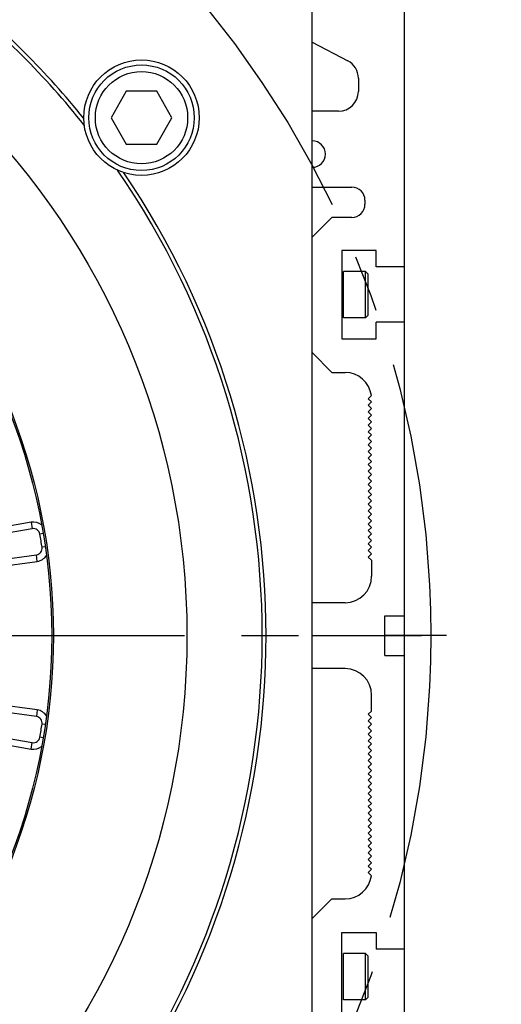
# Model space of a CAD drawing. Header units: millimetres. Extents: x 0 to 420, y 0 to 297.
# Tile 50 of 63: x 348 to 362, y 172 to 201. Entities that reach past the tile are written whole.
import ezdxf
from ezdxf.enums import TextEntityAlignment as Align

# ---------------------------------------------------------------- set-up
doc = ezdxf.new("R2010")
doc.units = ezdxf.units.MM
doc.header["$LTSCALE"] = 23.1
doc.linetypes.add('CENTER', pattern=[0.6, 0.375, -0.075, 0.075, -0.075])
doc.layers.get('0').update_dxf_attribs({"linetype": 'CONTINUOUS'})
for name, color, linetype in [('AXIS', 7, 'CONTINUOUS'), ('COMPONENTS', 7, 'CONTINUOUS'), ('DIMENSION', 7, 'CONTINUOUS')]:
    doc.layers.add(name, color=color, linetype=linetype)
doc.styles.get("Standard").update_dxf_attribs({"font": 'arial.ttf'})
doc.styles.add('TEXTSTYLE_4', font='gdt')
doc.dimstyles.new('DIMSTYLE_14', dxfattribs={"dimtxt": 3, "dimasz": 3, "dimexe": 0.18, "dimexo": 0.0625, "dimgap": 0.09, "dimtad": 1, "dimdec": 1, "dimlfac": 5, "dimdsep": 46, "dimtxsty": 'STANDARD', "dimblk": '_FILLED', "dimblk1": '_FILLED', "dimblk2": '_FILLED', "dimcen": 0.09, "dimadec": 0, "dimazin": 0, "dimtp": 0.8, "dimtm": 0.8, "dimtfac": 1, "dimtdec": 1, "dimtofl": 0, "dimtmove": 0, "dimatfit": 3, "dimldrblk": '_FILLED', "dimfxl": 1, "dimtolj": 1, "dimarcsym": 0})
doc.dimstyles.new('DIMSTYLE_2', dxfattribs={"dimtxt": 3, "dimasz": 3, "dimexe": 0.18, "dimexo": 0.0625, "dimgap": 0.09, "dimtad": 1, "dimtih": 1, "dimtoh": 1, "dimlfac": 5, "dimdsep": 46, "dimtxsty": 'STANDARD', "dimblk": '_FILLED', "dimblk1": '_FILLED', "dimblk2": '_FILLED', "dimcen": 0.09, "dimadec": 0, "dimazin": 0, "dimtol": 1, "dimtp": 0.2, "dimtm": 0.2, "dimtfac": 1, "dimtofl": 0, "dimtmove": 0, "dimatfit": 3, "dimldrblk": '_FILLED', "dimfxl": 1, "dimtolj": 1, "dimarcsym": 0})

# ---------------------------------------------------------------- blocks, each defined once
blk = doc.blocks.new('_FILLED')
at = {"color": 0, "linetype": 'BYBLOCK'}
blk.add_solid([(0, 0), (-1, 0.2), (-1, -0.2)], dxfattribs=at)
blk = doc.blocks.new('*D1')
at = {"layer": 'DIMENSION', "color": 2, "linetype": 'CONTINUOUS'}
for p, q in [((293.804, 202.271), (268.342, 202.271)), ((303.632, 196.997), (293.804, 202.271)), ((293.804, 202.271), (293.804, 202.271))]:
    blk.add_line(p, q, dxfattribs=at)
at = {"layer": 'DIMENSION', "color": 2, "linetype": 'CONTINUOUS', "xscale": 3, "yscale": 3, "zscale": 3, "rotation": 331.7813436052}
blk.add_blockref('_FILLED', (303.632, 196.997), dxfattribs=at)
at = {"layer": 'DIMENSION', "color": 2, "linetype": 'CONTINUOUS', "style": 'TEXTSTYLE_4'}
for s, p in [('`', (285.835, 203.021)), ('n', (275.342, 203.021))]:
    blk.add_text(s, height=3, dxfattribs=at).set_placement(p, align=Align.RIGHT)
at = {"layer": 'DIMENSION', "color": 2, "linetype": 'CONTINUOUS'}
for s, p in [('300', (282.335, 203.021)), ('0.2', (291.656, 203.021))]:
    blk.add_text(s, height=3, dxfattribs=at).set_placement(p, align=Align.RIGHT)
blk = doc.blocks.new('*D2')
at = {"layer": 'DIMENSION', "color": 2, "linetype": 'CONTINUOUS'}
for p, q in [((293.804, 202.271), (268.342, 202.271)), ((303.632, 196.997), (293.804, 202.271)), ((293.804, 202.271), (293.804, 202.271))]:
    blk.add_line(p, q, dxfattribs=at)
at = {"layer": 'DIMENSION', "color": 2, "linetype": 'CONTINUOUS', "xscale": 3, "yscale": 3, "zscale": 3, "rotation": 331.7813436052}
blk.add_blockref('_FILLED', (303.632, 196.997), dxfattribs=at)
at = {"layer": 'DIMENSION', "color": 2, "linetype": 'CONTINUOUS', "style": 'TEXTSTYLE_4'}
for s, p in [('`', (285.835, 203.021)), ('n', (275.342, 203.021))]:
    blk.add_text(s, height=3, dxfattribs=at).set_placement(p, align=Align.RIGHT)
at = {"layer": 'DIMENSION', "color": 2, "linetype": 'CONTINUOUS'}
for s, p in [('300', (282.335, 203.021)), ('0.2', (291.656, 203.021))]:
    blk.add_text(s, height=3, dxfattribs=at).set_placement(p, align=Align.RIGHT)
blk = doc.blocks.new('*D20')
at = {"layer": 'DIMENSION', "color": 2, "linetype": 'CONTINUOUS'}
for p, q in [((341.759, 236.337), (388.487, 236.337)), ((386.487, 236.337), (386.487, 193.574)), ((386.487, 150.812), (386.487, 193.574)), ((369.467, 150.812), (388.487, 150.812))]:
    blk.add_line(p, q, dxfattribs=at)
at = {"layer": 'DIMENSION', "color": 2, "linetype": 'CONTINUOUS', "xscale": 3, "yscale": 3, "zscale": 3}
for p, rotation in [((386.487, 236.337), 90), ((386.487, 150.812), 270)]:
    blk.add_blockref('_FILLED', p, dxfattribs=dict(at, rotation=rotation))
at = {"layer": 'DIMENSION', "color": 2, "linetype": 'CONTINUOUS', "insert": (382.737, 193.574), "char_height": 3, "width": 13.27138, "attachment_point": 2, "rotation": 90, "line_spacing_factor": 0.9}
blk.add_mtext('(427.6)', dxfattribs=at)

msp = doc.modelspace()

# ---------------------------------------------------------------- linework, layer by layer
at = {"layer": 'AXIS', "color": 2, "linetype": 'CENTER'}
msp.add_line((330.06653, 182.81169), (359.78512, 182.81169), dxfattribs=at)
msp.add_circle((330.06653, 182.81169), 30, dxfattribs=at)
at = {"layer": 'COMPONENTS', "color": 7, "linetype": 'CONTINUOUS'}
for p, q in [((359.26653, 160.21169), (359.26653, 221.61169)), ((356.46653, 162.55632), (356.46653, 203.06706)), ((356.46653, 200.80769), (357.54478, 200.24327)), ((357.86653, 199.71169), (357.86653, 199.31169)), ((350.82647, 199.31502), (350.36459, 198.51502)), ((351.75023, 199.31502), (350.82647, 199.31502)), ((352.21211, 198.51502), (351.75023, 199.31502)), ((350.36459, 198.51502), (350.82647, 197.71502)), ((351.75023, 197.71502), (352.21211, 198.51502)), ((357.26653, 198.71169), (356.46653, 198.71169)), ((350.82647, 197.71502), (351.75023, 197.71502)), ((356.46653, 196.41169), (357.66653, 196.41169)), ((358.06653, 196.01169), (358.06653, 195.89169)), ((357.06653, 195.49169), (356.46653, 194.89169)), ((357.66653, 195.49169), (357.06653, 195.49169)), ((358.40653, 194.49169), (357.36653, 194.49169)), ((357.36653, 194.49169), (357.36653, 191.81169)), ((358.40653, 193.99169), (358.40653, 194.49169)), ((358.08653, 193.85169), (357.41353, 193.85169)), ((358.08653, 193.85169), (358.16653, 193.77169)), ((358.08653, 192.45169), (358.08653, 193.85169)), ((358.16653, 192.53169), (358.16653, 193.77169)), ((359.26653, 193.99169), (358.40653, 193.99169)), ((358.08653, 192.45169), (357.41353, 192.45169)), ((358.08653, 192.45169), (358.16653, 192.53169)), ((359.26653, 192.31169), (358.40653, 192.31169)), ((358.40653, 191.81169), (358.40653, 192.31169)), ((357.36653, 191.81169), (358.40653, 191.81169)), ((356.46653, 191.39169), (357.06653, 190.79169)), ((357.06653, 190.79169), (357.46653, 190.79169)), ((358.2635, 190.09297), (358.16653, 189.99599)), ((358.16653, 189.99599), (358.26653, 189.89599)), ((358.26653, 189.89599), (358.16653, 189.79599)), ((358.16653, 189.79599), (358.26653, 189.69599)), ((358.26653, 189.69599), (358.16653, 189.59599)), ((358.16653, 189.59599), (358.26653, 189.49599)), ((358.26653, 189.49599), (358.16653, 189.39599)), ((358.16653, 189.39599), (358.26653, 189.29599)), ((358.26653, 189.29599), (358.16653, 189.19599)), ((358.16653, 189.19599), (358.26653, 189.09599)), ((358.26653, 189.09599), (358.16653, 188.99599)), ((358.16653, 188.99599), (358.26653, 188.89599)), ((358.26653, 188.89599), (358.16653, 188.79599)), ((358.16653, 188.79599), (358.26653, 188.69599)), ((358.26653, 188.69599), (358.16653, 188.59599)), ((358.16653, 188.59599), (358.26653, 188.49599)), ((358.26653, 188.49599), (358.16653, 188.39599)), ((358.16653, 188.39599), (358.26653, 188.29599)), ((358.26653, 188.29599), (358.16653, 188.19599)), ((358.16653, 188.19599), (358.26653, 188.09599)), ((358.26653, 188.09599), (358.16653, 187.99599)), ((358.16653, 187.99599), (358.26653, 187.89599)), ((358.26653, 187.89599), (358.16653, 187.79599)), ((358.16653, 187.79599), (358.26653, 187.69599)), ((358.26653, 187.69599), (358.16653, 187.59599)), ((358.16653, 187.59599), (358.26653, 187.49599)), ((358.26653, 187.49599), (358.16653, 187.39599)), ((358.16653, 187.39599), (358.26653, 187.29599)), ((358.26653, 187.29599), (358.16653, 187.19599)), ((358.16653, 187.19599), (358.26653, 187.09599)), ((358.26653, 187.09599), (358.16653, 186.99599)), ((358.16653, 186.99599), (358.26653, 186.89599)), ((358.26653, 186.89599), (358.16653, 186.79599)), ((358.16653, 186.79599), (358.26653, 186.69599)), ((358.26653, 186.69599), (358.16653, 186.59599)), ((358.16653, 186.59599), (358.26653, 186.49599)), ((358.26653, 186.49599), (358.16653, 186.39599)), ((358.16653, 186.39599), (358.26653, 186.29599)), ((358.26653, 186.29599), (358.16653, 186.19599)), ((347.97535, 186.05316), (343.10781, 185.19488)), ((358.16653, 186.19599), (358.26653, 186.09599)), ((358.26653, 186.09599), (358.16653, 185.99599)), ((358.16653, 185.99599), (358.26653, 185.89599)), ((358.26653, 185.89599), (358.16653, 185.79599)), ((358.16653, 185.79599), (358.26653, 185.69599)), ((358.26653, 185.69599), (358.16653, 185.59599)), ((358.16653, 185.59599), (358.26653, 185.49599)), ((358.26653, 185.49599), (358.16653, 185.39599)), ((358.16653, 185.39599), (358.26653, 185.29599)), ((343.20597, 184.57513), (348.1005, 185.26301)), ((358.26653, 185.29599), (358.16653, 185.19599)), ((358.16653, 185.19599), (358.26653, 185.09599)), ((358.26653, 185.09599), (358.26653, 184.61169)), ((357.46653, 183.81169), (356.46653, 183.81169)), ((358.66653, 183.41169), (359.26653, 183.41169)), ((358.66653, 182.21169), (358.66653, 183.41169)), ((356.46653, 182.81169), (358.66653, 182.81169)), ((358.66653, 182.21169), (359.26653, 182.21169)), ((357.46653, 181.81169), (356.46653, 181.81169)), ((348.1005, 180.36038), (343.20597, 181.04826)), ((358.26653, 180.52739), (358.26653, 181.01169)), ((343.10781, 180.42851), (347.97535, 179.57023)), ((358.16653, 180.42739), (358.26653, 180.52739)), ((358.26653, 180.32739), (358.16653, 180.42739)), ((358.16653, 180.22739), (358.26653, 180.32739)), ((358.26653, 180.12739), (358.16653, 180.22739)), ((358.16653, 180.02739), (358.26653, 180.12739)), ((358.26653, 179.92739), (358.16653, 180.02739)), ((358.16653, 179.82739), (358.26653, 179.92739)), ((358.26653, 179.72739), (358.16653, 179.82739)), ((358.16653, 179.62739), (358.26653, 179.72739)), ((358.26653, 179.52739), (358.16653, 179.62739)), ((358.16653, 179.42739), (358.26653, 179.52739)), ((358.26653, 179.32739), (358.16653, 179.42739)), ((358.16653, 179.22739), (358.26653, 179.32739)), ((358.26653, 179.12739), (358.16653, 179.22739)), ((358.16653, 179.02739), (358.26653, 179.12739)), ((358.26653, 178.92739), (358.16653, 179.02739)), ((358.16653, 178.82739), (358.26653, 178.92739)), ((358.26653, 178.72739), (358.16653, 178.82739)), ((358.16653, 178.62739), (358.26653, 178.72739)), ((358.26653, 178.52739), (358.16653, 178.62739)), ((358.16653, 178.42739), (358.26653, 178.52739)), ((358.26653, 178.32739), (358.16653, 178.42739)), ((358.16653, 178.22739), (358.26653, 178.32739)), ((358.26653, 178.12739), (358.16653, 178.22739)), ((358.16653, 178.02739), (358.26653, 178.12739)), ((358.26653, 177.92739), (358.16653, 178.02739)), ((358.16653, 177.82739), (358.26653, 177.92739)), ((358.26653, 177.72739), (358.16653, 177.82739)), ((358.16653, 177.62739), (358.26653, 177.72739)), ((358.26653, 177.52739), (358.16653, 177.62739)), ((358.16653, 177.42739), (358.26653, 177.52739)), ((358.26653, 177.32739), (358.16653, 177.42739)), ((358.16653, 177.22739), (358.26653, 177.32739)), ((358.26653, 177.12739), (358.16653, 177.22739)), ((358.16653, 177.02739), (358.26653, 177.12739)), ((358.26653, 176.92739), (358.16653, 177.02739)), ((358.16653, 176.82739), (358.26653, 176.92739)), ((358.26653, 176.72739), (358.16653, 176.82739)), ((358.16653, 176.62739), (358.26653, 176.72739)), ((358.26653, 176.52739), (358.16653, 176.62739)), ((358.16653, 176.42739), (358.26653, 176.52739)), ((358.26653, 176.32739), (358.16653, 176.42739)), ((358.16653, 176.22739), (358.26653, 176.32739)), ((358.26653, 176.12739), (358.16653, 176.22739)), ((358.16653, 176.02739), (358.26653, 176.12739)), ((358.26653, 175.92739), (358.16653, 176.02739)), ((358.16653, 175.82739), (358.26653, 175.92739)), ((358.26653, 175.72739), (358.16653, 175.82739)), ((358.16653, 175.62739), (358.26653, 175.72739)), ((358.2635, 175.53042), (358.16653, 175.62739)), ((357.06653, 174.83169), (356.46653, 174.23169)), ((357.06653, 174.83169), (357.46653, 174.83169)), ((357.36653, 173.81169), (358.40653, 173.81169)), ((357.36653, 171.13169), (357.36653, 173.81169)), ((358.40653, 173.81169), (358.40653, 173.31169)), ((358.08653, 173.17169), (357.41353, 173.17169)), ((358.08653, 173.17169), (358.16653, 173.09169)), ((358.08653, 171.77169), (358.08653, 173.17169)), ((359.26653, 173.31169), (358.40653, 173.31169)), ((358.16653, 171.85169), (358.16653, 173.09169)), ((358.08653, 171.77169), (357.41353, 171.77169)), ((358.08653, 171.77169), (358.16653, 171.85169))]:
    msp.add_line(p, q, dxfattribs=at)
at = {"layer": 'COMPONENTS', "color": 9, "linetype": 'CONTINUOUS'}
for p, q in [((357.41353, 192.45169), (357.41353, 193.85169)), ((347.94062, 186.25012), (344.56425, 185.65477)), ((347.94062, 186.25012), (347.97535, 186.05316)), ((348.30585, 185.90638), (348.20726, 185.88965)), ((348.36947, 185.50473), (348.27053, 185.49018)), ((348.12833, 185.06495), (348.1005, 185.26301)), ((344.73324, 184.58781), (348.12833, 185.06495)), ((348.12833, 180.55843), (344.73324, 181.03558)), ((348.12833, 180.55843), (348.1005, 180.36038)), ((348.36947, 180.11866), (348.27053, 180.13321)), ((344.56425, 179.96861), (347.94062, 179.37327)), ((348.30585, 179.71701), (348.20726, 179.73373)), ((347.94062, 179.37327), (347.97535, 179.57023)), ((357.41353, 171.77169), (357.41353, 173.17169))]:
    msp.add_line(p, q, dxfattribs=at)
at = {"layer": 'COMPONENTS', "color": 2, "linetype": 'CENTER'}
msp.add_line((360.54018, 182.81169), (358.66653, 182.81169), dxfattribs=at)
at = {"layer": 'COMPONENTS', "color": 7, "linetype": 'CONTINUOUS'}
for centre, radius in [((330.06653, 182.81169), 22.6), ((330.06653, 182.81169), 18.55), ((330.06653, 182.81169), 18.5), ((351.28835, 198.51502), 1.75), ((351.28835, 198.51502), 1.6), ((351.28835, 198.51502), 1.4)]:
    msp.add_circle(centre, radius, dxfattribs=at)
for centre, radius, start, end in [((330.06653, 182.81169), 24.88452, 38.456379, 51.54363), ((330.06653, 182.81169), 25, 38.84191, 51.15809), ((357.26653, 199.71169), 0.6, 0, 62.37), ((357.26653, 199.31169), 0.6, 270, 360), ((356.46653, 197.41169), 0.4, 270, 90), ((330.06653, 182.81169), 24.88452, 325.45637, 34.543629), ((330.06653, 182.81169), 25, 325.84191, 34.15809), ((357.66653, 196.01169), 0.4, 0, 90), ((357.66653, 195.89169), 0.4, 270, 360), ((357.46653, 189.99169), 0.8, 7.054053, 90), ((348.01008, 185.8562), 0.2, 9.629733, 100), ((330.06653, 182.81169), 18.4, 8.370267, 9.629733), ((348.07266, 185.46106), 0.2, 278, 8.370267), ((357.46653, 184.61169), 0.8, 270, 360), ((357.46653, 181.01169), 0.8, 0, 90), ((348.07266, 180.16233), 0.2, 351.629733, 82), ((330.06653, 182.81169), 18.4, 350.370267, 351.629733), ((348.01008, 179.76719), 0.2, 260, 350.370267), ((357.46653, 175.63169), 0.8, 270, 352.945947)]:
    msp.add_arc(centre, radius, start, end, dxfattribs=at)
at = {"layer": 'COMPONENTS', "color": 9, "linetype": 'CONTINUOUS'}
for centre, start, end in [((348.01008, 185.8562), 51.454113, 100), ((348.07266, 185.46106), 278, 326.545887), ((348.07266, 180.16233), 33.454113, 82), ((348.01008, 179.76719), 260, 308.545887)]:
    msp.add_arc(centre, 0.4, start, end, dxfattribs=at)

# ---------------------------------------------------------------- dimensions: what is measured, and where the dimension line sits
at = {"layer": 'DIMENSION', "color": 2, "linetype": 'CONTINUOUS'}
dim = msp.add_linear_dim(base=(386.48653, 150.81169), p1=(341.75912, 236.33662), p2=(369.46653, 150.81169), angle=270, text='(<>)', dimstyle='DIMSTYLE_14', dxfattribs=at)
dim.commit()
dim.dimension.update_dxf_attribs({"geometry": '*D20', "text_midpoint": (385.56701, 191.61661), "dimtype": 160})
for picture in ['*D1', '*D2']:
    dim = msp.add_diameter_dim_2p(p1=(303.63204, 196.99682), p2=(356.50101, 168.62656), dimstyle='DIMSTYLE_2', dxfattribs=at)
    dim.commit()
    dim.dimension.update_dxf_attribs({"geometry": picture, "text_midpoint": (276.58823, 204.52064), "dimtype": 163})

doc.saveas('drawing.dxf')
